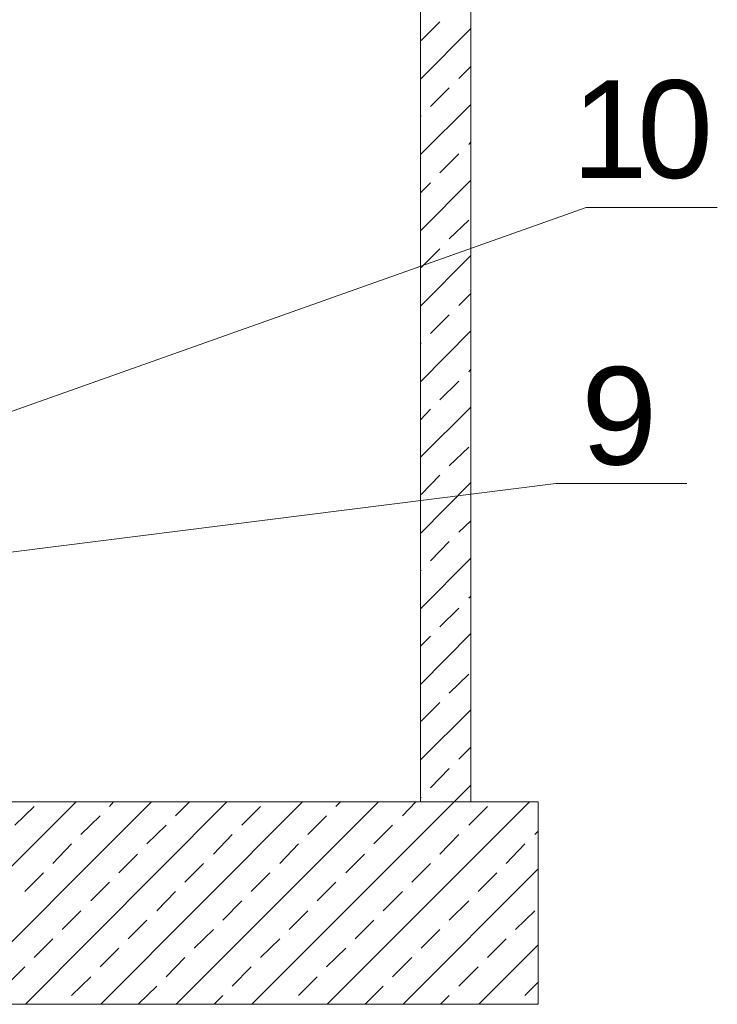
# Model space of a CAD drawing. Extents: x -23500 to 2637, y 21242 to 29547.
# Tile 15 of 121: x -10220 to -9702, y 22647 to 23378. Entities that reach past the tile are written whole.
import ezdxf

# ---------------------------------------------------------------- set-up
doc = ezdxf.new("R2010")
doc.units = 0
doc.header["$LTSCALE"] = 25
doc.layers.get('0').update_dxf_attribs({"linetype": 'CONTINUOUS', "lineweight": 13})
doc.styles.get("Standard").update_dxf_attribs({"font": 'ARIAL.TTF', "height": 50})

msp = doc.modelspace()

# ---------------------------------------------------------------- linework, layer by layer
at = {"color": 7, "lineweight": 9}
for points in [[(-10324.545, 23052.152), (-9799.879, 23238.116), (-9702.494, 23238.116)], [(-10407.877, 22959.617), (-9822.465, 23033.299), (-9725.068, 23033.299)]]:
    msp.add_lwpolyline(points, dxfattribs=at)
for points, knots in [([(-9885.609, 24523.565), (-9885.609, 23588.496), (-9885.609, 22797.091), (-9885.609, 22797.091), (-9885.609, 22797.091), (-9922.783, 22797.091), (-9922.783, 22797.091), (-9922.783, 22797.091), (-9922.783, 23584.348), (-9922.783, 24516.206)], [1.590765, 1.590765, 1.590765, 1.590765, 2, 2, 2, 3, 3, 3, 3.408161, 3.408161, 3.408161, 3.408161]), ([(-11510.025, 22797.091), (-11510.025, 22797.091), (-9835.528, 22797.091), (-9835.528, 22797.091), (-9835.528, 22797.091), (-9835.528, 22646.889), (-9835.528, 22646.889), (-9835.528, 22646.889), (-11510.025, 22646.889), (-11510.025, 22646.889), (-11510.025, 22646.889), (-11510.025, 22797.091), (-11510.025, 22797.091)], [0, 0, 0, 0, 1, 1, 1, 2, 2, 2, 3, 3, 3, 4, 4, 4, 4])]:
    msp.add_open_spline(points, degree=3, knots=knots, dxfattribs=at)
for points in [[(-9922.278, 23362.199), (-9922.278, 23362.199), (-9908.402, 23376.075), (-9908.402, 23376.075)], [(-9922.783, 23333.45), (-9922.783, 23333.45), (-9885.608, 23371.118), (-9885.608, 23371.118)], [(-9894.526, 23333.942), (-9894.526, 23333.942), (-9885.608, 23342.873), (-9885.608, 23342.873)], [(-9915.34, 23313.128), (-9915.34, 23313.128), (-9901.464, 23327.004), (-9901.464, 23327.004)], [(-9922.783, 23277.429), (-9922.783, 23277.429), (-9885.608, 23314.617), (-9885.608, 23314.617)], [(-9922.783, 23305.194), (-9922.783, 23305.194), (-9922.278, 23306.19), (-9922.278, 23306.19)], [(-9887.096, 23284.872), (-9887.096, 23284.872), (-9885.608, 23286.852), (-9885.608, 23286.852)], [(-9908.402, 23264.045), (-9908.402, 23264.045), (-9894.526, 23277.934), (-9894.526, 23277.934)], [(-9922.783, 23220.928), (-9922.783, 23220.928), (-9885.608, 23258.595), (-9885.608, 23258.595)], [(-9922.783, 23249.185), (-9922.783, 23249.185), (-9915.34, 23256.615), (-9915.34, 23256.615)], [(-9901.464, 23214.974), (-9901.464, 23214.974), (-9887.096, 23228.85), (-9887.096, 23228.85)], [(-9922.278, 23193.668), (-9922.278, 23193.668), (-9908.402, 23207.544), (-9908.402, 23207.544)], [(-9922.783, 23164.907), (-9922.783, 23164.907), (-9885.608, 23202.587), (-9885.608, 23202.587)], [(-9894.526, 23165.412), (-9894.526, 23165.412), (-9885.608, 23174.33), (-9885.608, 23174.33)], [(-9915.34, 23144.585), (-9915.34, 23144.585), (-9901.464, 23158.461), (-9901.464, 23158.461)], [(-9922.783, 23108.898), (-9922.783, 23108.898), (-9885.608, 23146.565), (-9885.608, 23146.565)], [(-9922.783, 23137.155), (-9922.783, 23137.155), (-9922.278, 23137.647), (-9922.278, 23137.647)], [(-9887.096, 23116.328), (-9887.096, 23116.328), (-9885.608, 23118.309), (-9885.608, 23118.309)], [(-9908.402, 23095.514), (-9908.402, 23095.514), (-9894.526, 23109.39), (-9894.526, 23109.39)], [(-9922.783, 23052.877), (-9922.783, 23052.877), (-9885.608, 23090.065), (-9885.608, 23090.065)], [(-9922.783, 23080.642), (-9922.783, 23080.642), (-9915.34, 23088.576), (-9915.34, 23088.576)], [(-9901.464, 23046.431), (-9901.464, 23046.431), (-9887.096, 23060.319), (-9887.096, 23060.319)], [(-9922.278, 23025.125), (-9922.278, 23025.125), (-9908.402, 23039.493), (-9908.402, 23039.493)], [(-9922.783, 22996.376), (-9922.783, 22996.376), (-9885.608, 23034.043), (-9885.608, 23034.043)], [(-9894.526, 22997.36), (-9894.526, 22997.36), (-9885.608, 23005.787), (-9885.608, 23005.787)], [(-9915.34, 22976.041), (-9915.34, 22976.041), (-9901.464, 22990.422), (-9901.464, 22990.422)], [(-9922.783, 22940.355), (-9922.783, 22940.355), (-9885.608, 22978.022), (-9885.608, 22978.022)], [(-9922.783, 22968.611), (-9922.783, 22968.611), (-9922.278, 22969.103), (-9922.278, 22969.103)], [(-9887.096, 22948.289), (-9887.096, 22948.289), (-9885.608, 22949.778), (-9885.608, 22949.778)], [(-9908.402, 22926.971), (-9908.402, 22926.971), (-9894.526, 22940.859), (-9894.526, 22940.859)], [(-9922.783, 22884.333), (-9922.783, 22884.333), (-9885.608, 22922.013), (-9885.608, 22922.013)], [(-9922.783, 22912.59), (-9922.783, 22912.59), (-9915.34, 22920.033), (-9915.34, 22920.033)], [(-9901.464, 22877.9), (-9901.464, 22877.9), (-9887.096, 22891.776), (-9887.096, 22891.776)], [(-9922.278, 22857.086), (-9922.278, 22857.086), (-9908.402, 22870.962), (-9908.402, 22870.962)], [(-9922.783, 22828.325), (-9922.783, 22828.325), (-9885.608, 22865.5), (-9885.608, 22865.5)], [(-9894.526, 22828.817), (-9894.526, 22828.817), (-9885.608, 22837.748), (-9885.608, 22837.748)], [(-9915.34, 22807.511), (-9915.34, 22807.511), (-9901.464, 22821.879), (-9901.464, 22821.879)], [(-10048.197, 22646.902), (-10048.197, 22646.902), (-9885.608, 22809.491), (-9885.608, 22809.491)], [(-9922.783, 22800.068), (-9922.783, 22800.068), (-9922.278, 22800.56), (-9922.278, 22800.56)], [(-10328.758, 22646.902), (-10328.758, 22646.902), (-10178.569, 22797.091), (-10178.569, 22797.091)], [(-10272.749, 22646.902), (-10272.749, 22646.902), (-10122.547, 22797.091), (-10122.547, 22797.091)], [(-10224.171, 22779.746), (-10224.171, 22779.746), (-10209.79, 22793.622), (-10209.79, 22793.622)], [(-10216.236, 22646.902), (-10216.236, 22646.902), (-10066.539, 22797.091), (-10066.539, 22797.091)], [(-10160.215, 22646.902), (-10160.215, 22646.902), (-10010.517, 22797.091), (-10010.517, 22797.091)], [(-10153.781, 22793.622), (-10153.781, 22793.622), (-10150.804, 22797.091), (-10150.804, 22797.091)], [(-10104.698, 22786.697), (-10104.698, 22786.697), (-10094.291, 22797.091), (-10094.291, 22797.091)], [(-10104.206, 22646.902), (-10104.206, 22646.902), (-9954.017, 22797.091), (-9954.017, 22797.091)], [(-10055.627, 22779.746), (-10055.627, 22779.746), (-10041.751, 22793.622), (-10041.751, 22793.622)], [(-9992.188, 22646.902), (-9992.188, 22646.902), (-9841.974, 22797.091), (-9841.974, 22797.091)], [(-9985.73, 22793.622), (-9985.73, 22793.622), (-9982.273, 22797.091), (-9982.273, 22797.091)], [(-9936.167, 22786.697), (-9936.167, 22786.697), (-9926.252, 22797.091), (-9926.252, 22797.091)], [(-9887.096, 22779.746), (-9887.096, 22779.746), (-9873.208, 22793.622), (-9873.208, 22793.622)], [(-10175.087, 22772.808), (-10175.087, 22772.808), (-10160.719, 22786.697), (-10160.719, 22786.697)], [(-10006.556, 22772.808), (-10006.556, 22772.808), (-9992.68, 22786.697), (-9992.68, 22786.697)], [(-10126.016, 22765.87), (-10126.016, 22765.87), (-10111.648, 22779.746), (-10111.648, 22779.746)], [(-9957.486, 22765.87), (-9957.486, 22765.87), (-9943.597, 22779.746), (-9943.597, 22779.746)], [(-10076.454, 22758.427), (-10076.454, 22758.427), (-10062.578, 22772.808), (-10062.578, 22772.808)], [(-9908.402, 22758.427), (-9908.402, 22758.427), (-9894.526, 22772.808), (-9894.526, 22772.808)], [(-9838.013, 22772.808), (-9838.013, 22772.808), (-9835.54, 22775.293), (-9835.54, 22775.293)], [(-10195.914, 22751.489), (-10195.914, 22751.489), (-10182.038, 22765.87), (-10182.038, 22765.87)], [(-10027.37, 22751.489), (-10027.37, 22751.489), (-10013.494, 22765.87), (-10013.494, 22765.87)], [(-9859.332, 22751.489), (-9859.332, 22751.489), (-9845.443, 22765.87), (-9845.443, 22765.87)], [(-10146.843, 22744.551), (-10146.843, 22744.551), (-10132.967, 22758.427), (-10132.967, 22758.427)], [(-9978.3, 22744.551), (-9978.3, 22744.551), (-9964.424, 22758.427), (-9964.424, 22758.427)], [(-10097.76, 22737.613), (-10097.76, 22737.613), (-10083.884, 22751.489), (-10083.884, 22751.489)], [(-9935.662, 22646.902), (-9935.662, 22646.902), (-9835.54, 22747.528), (-9835.54, 22747.528)], [(-9929.229, 22737.613), (-9929.229, 22737.613), (-9915.34, 22751.489), (-9915.34, 22751.489)], [(-10216.741, 22730.675), (-10216.741, 22730.675), (-10202.852, 22744.551), (-10202.852, 22744.551)], [(-10048.689, 22730.675), (-10048.689, 22730.675), (-10034.813, 22744.551), (-10034.813, 22744.551)], [(-9880.146, 22730.675), (-9880.146, 22730.675), (-9866.27, 22744.551), (-9866.27, 22744.551)], [(-10167.657, 22723.737), (-10167.657, 22723.737), (-10153.781, 22737.613), (-10153.781, 22737.613)], [(-9999.618, 22723.737), (-9999.618, 22723.737), (-9985.73, 22737.613), (-9985.73, 22737.613)], [(-10118.586, 22716.295), (-10118.586, 22716.295), (-10104.698, 22730.675), (-10104.698, 22730.675)], [(-9950.535, 22716.295), (-9950.535, 22716.295), (-9936.167, 22730.675), (-9936.167, 22730.675)], [(-10069.516, 22709.357), (-10069.516, 22709.357), (-10055.627, 22723.737), (-10055.627, 22723.737)], [(-9901.464, 22709.357), (-9901.464, 22709.357), (-9887.096, 22723.737), (-9887.096, 22723.737)], [(-10188.976, 22702.419), (-10188.976, 22702.419), (-10175.087, 22716.295), (-10175.087, 22716.295)], [(-10020.432, 22702.419), (-10020.432, 22702.419), (-10006.556, 22716.295), (-10006.556, 22716.295)], [(-9852.394, 22702.419), (-9852.394, 22702.419), (-9838.013, 22716.295), (-9838.013, 22716.295)], [(-10139.905, 22695.48), (-10139.905, 22695.48), (-10126.016, 22709.357), (-10126.016, 22709.357)], [(-10090.822, 22688.542), (-10090.822, 22688.542), (-10076.454, 22702.419), (-10076.454, 22702.419)], [(-9971.362, 22695.48), (-9971.362, 22695.48), (-9957.486, 22709.357), (-9957.486, 22709.357)], [(-9922.278, 22688.542), (-9922.278, 22688.542), (-9908.402, 22702.419), (-9908.402, 22702.419)], [(-10209.79, 22681.604), (-10209.79, 22681.604), (-10195.914, 22695.48), (-10195.914, 22695.48)], [(-10041.751, 22681.604), (-10041.751, 22681.604), (-10027.37, 22695.48), (-10027.37, 22695.48)], [(-9873.208, 22681.604), (-9873.208, 22681.604), (-9859.332, 22695.48), (-9859.332, 22695.48)], [(-10160.719, 22674.654), (-10160.719, 22674.654), (-10146.843, 22688.542), (-10146.843, 22688.542)], [(-9992.68, 22674.654), (-9992.68, 22674.654), (-9978.3, 22688.542), (-9978.3, 22688.542)], [(-9879.654, 22646.902), (-9879.654, 22646.902), (-9835.54, 22691.015), (-9835.54, 22691.015)], [(-10111.648, 22667.224), (-10111.648, 22667.224), (-10097.76, 22681.604), (-10097.76, 22681.604)], [(-9943.597, 22667.224), (-9943.597, 22667.224), (-9929.229, 22681.604), (-9929.229, 22681.604)], [(-10231.109, 22660.286), (-10231.109, 22660.286), (-10216.741, 22674.654), (-10216.741, 22674.654)], [(-10062.578, 22660.286), (-10062.578, 22660.286), (-10048.689, 22674.654), (-10048.689, 22674.654)], [(-9894.526, 22660.286), (-9894.526, 22660.286), (-9880.146, 22674.654), (-9880.146, 22674.654)], [(-10182.038, 22653.348), (-10182.038, 22653.348), (-10167.657, 22667.224), (-10167.657, 22667.224)], [(-10013.494, 22653.348), (-10013.494, 22653.348), (-9999.618, 22667.224), (-9999.618, 22667.224)], [(-10132.463, 22646.902), (-10132.463, 22646.902), (-10118.586, 22660.286), (-10118.586, 22660.286)], [(-9963.919, 22646.902), (-9963.919, 22646.902), (-9950.535, 22660.286), (-9950.535, 22660.286)], [(-9845.443, 22653.348), (-9845.443, 22653.348), (-9835.54, 22663.25), (-9835.54, 22663.25)], [(-10075.962, 22646.902), (-10075.962, 22646.902), (-10069.516, 22653.348), (-10069.516, 22653.348)], [(-9907.91, 22646.902), (-9907.91, 22646.902), (-9901.464, 22653.348), (-9901.464, 22653.348)]]:
    msp.add_open_spline(points, degree=3, dxfattribs=at)

# ---------------------------------------------------------------- texts
at = {"color": 7, "char_height": 72.44037, "attachment_point": 1}
for s, insert in [('{\\fArial|b0|i0|c0;1}', (-9810.583, 23332.574)), ('{\\fArial|b0|i0|c0;0}', (-9761.982, 23332.574)), ('{\\fArial|b0|i0|c0;9}', (-9803.49, 23119.86))]:
    msp.add_mtext(s, dxfattribs=dict(at, insert=insert))

doc.saveas('drawing.dxf')
